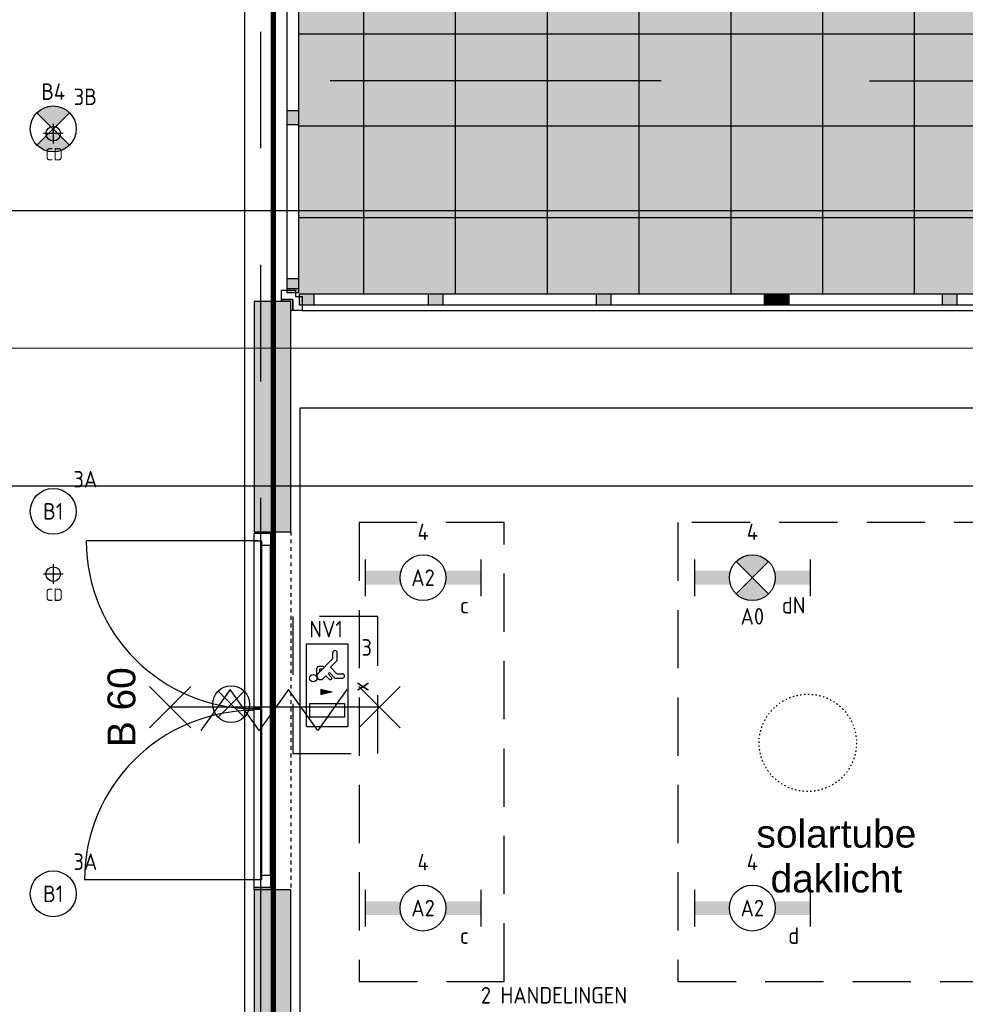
# Model space of a CAD drawing. Header units: millimetres. Extents: x -38032 to 104346, y -31182 to 78566.
# Tile 189 of 213: x 77309 to 82458, y 32325 to 37689. Entities that reach past the tile are written whole.
import ezdxf
from ezdxf.enums import TextEntityAlignment as Align

# ---------------------------------------------------------------- set-up
doc = ezdxf.new("R2010")
doc.units = ezdxf.units.MM
doc.header["$LTSCALE"] = 100
doc.set_wipeout_variables(frame=1)
for name, pattern in [('HIDDEN', [9.525, 6.35, -3.175]), ('HIDDEN2', [4.7625, 3.175, -1.5875]), ('PHANTOM', [63.5, 31.75, -6.35, 6.35, -6.35, 6.35, -6.35]), ('STYLE_01', [0.41664, 0.20828, -0.20836]), ('STYLE_05', [0.20828, 0.069425, -0.138855]), ('STYLE_11', [5, 3.888855, -0.416718, 0.277786, -0.416641])]:
    doc.linetypes.add(name, pattern=pattern)
for name, color, linetype in [('AL$1A---_ALGEMEEN', 8, 'Continuous'), ('AL------_MAATV', 200, 'Continuous'), ('AL------_SPARING', 2, 'Continuous'), ('AM$1A---_ARCERING', 8, 'Continuous'), ('AT$1A---_TEKST100', 8, 'Continuous'), ('BOUWKUNDIG', 8, 'Continuous'), ('brandscheiding', 5, 'HIDDEN'), ('EL6311--', 3, 'Continuous'), ('el6311--nv', 7, 'Continuous'), ('EL6350--', 3, 'Continuous'), ('EL6511--', 3, 'Continuous'), ('Kastenscheiding', 4, 'PHANTOM'), ('LICHT_TEXT018', 1, 'Continuous'), ('versterkte strook', 7, 'Continuous')]:
    doc.layers.add(name, color=color, linetype=linetype)
doc.layers.add('stramien', color=1, linetype='Continuous', lineweight=9)
doc.styles.add('Arial', font='ARIAL.TTF')
doc.styles.add('BURO-018', font='iso.shx', dxfattribs={"height": 90})
doc.styles.get("Standard").update_dxf_attribs({"font": 'iso.shx'})

# ---------------------------------------------------------------- blocks, each defined once
blk = doc.blocks.new('1115C2J')
at = {"color": 0, "linetype": 'Continuous'}
for p, q in [((-4.5, 5.5), (4.5, 5.5)), ((-4.5, 1), (-4.5, 5.5)), ((4.5, 1), (4.5, 5.5)), ((-2.68, 4.35), (-3.52, 4.35)), ((-1.94, 3.61), (-2.68, 4.35)), ((-1.24, 4.31), (-1.94, 3.61)), ((-1.24, 4.31), (-1.24, 4.91)), ((-0.76, 4.11), (-0.76, 4.91)), ((2, 5.15), (3.5, 5.15)), ((2, 1.35), (2, 5.15)), ((3.5, 5.15), (3.5, 1.35)), ((-2.88, 3.87), (-3.52, 3.87)), ((-1.27, 2.26), (-2.88, 3.87)), ((-1.37, 3.5), (-0.76, 4.11)), ((-1.23, 3.35), (-1.37, 3.5)), ((-0.87, 3.71), (-1.23, 3.35)), ((-0.65, 3.49), (-1.01, 3.13)), ((-1.94, 2.93), (-2.04, 2.83)), ((-2.04, 2.83), (-2.04, 2.34)), ((-1.71, 2.7), (-1.72, 2.7)), ((-1.72, 2.7), (-1.72, 2.46)), ((-1.47, 2.46), (-1.72, 2.46)), ((-0.71, 2.83), (-1.01, 3.13)), ((-0.99, 2.14), (-1.84, 2.14)), ((2, 1.35), (3.5, 1.35)), ((4.5, 1), (-4.5, 1))]:
    blk.add_line(p, q, dxfattribs=at)
blk.add_lwpolyline([(0.75, 4, 0, 0.7, 0), (0.75, 2.5, 0.7, 0.7, 0)], format="xyseb", dxfattribs=at)
blk.add_circle((-0.76, 1.75), 0.4, dxfattribs=at)
for centre, radius, start, end in [((-3.52, 4.11), 0.24, 90, 270), ((-1, 4.91), 0.24, 0, 180), ((-0.76, 3.6), 0.16, 315, 135), ((-1.84, 2.34), 0.2, 180, 270), ((-0.99, 2.54), 0.4, 225, 45)]:
    blk.add_arc(centre, radius, start, end, dxfattribs=at)
at = {"color": 0, "linetype": 'Continuous', "style": 'BURO-018'}
for tag, p in [('E_GKAST', (0, 15.17)), ('E_GROEP', (0, 12.17)), ('E_SGROEP', (4.5, 12.17)), ('E_ARMCODE', (0, 8))]:
    blk.add_attdef(tag, text='', height=1.8, dxfattribs=at).set_placement(p, align=Align.MIDDLE)
at = {"layer": 'EL6350--', "color": 1, "style": 'BURO-018'}
blk.add_text('x', height=1.8, dxfattribs=at).set_placement((-0.38, 6.53))
blk = doc.blocks.new('1115B6630')
at = {"color": 0}
for p, q in [((-6.3, 2), (-6.3, -2)), ((6.3, 2), (6.3, -2))]:
    blk.add_line(p, q, dxfattribs=at)
at = {"color": 0, "linetype": 'Continuous'}
blk.add_circle((0, 0), 2.5, dxfattribs=at)
at = {"color": 0}
for points in [[(-2.5, 0.75), (-6.3, 0.75), (-2.5, -0.75), (-6.3, -0.75)], [(2.5, 0.75), (6.3, 0.75), (2.5, -0.75), (6.3, -0.75)]]:
    blk.add_solid(points, dxfattribs=at)
at = {"color": 0, "linetype": 'Continuous', "style": 'BURO-018'}
for tag, p in [('E_GKAST', (0, 8)), ('E_GROEP', (0, 5)), ('E_SGROEP', (4.5, 5)), ('E_ARMCODE', (0, 0)), ('E_SLET', (4.5, -3))]:
    blk.add_attdef(tag, text='', height=1.8, dxfattribs=at).set_placement(p, align=Align.MIDDLE)
blk = doc.blocks.new('E00018')
at = {"color": 0, "linetype": 'Continuous'}
for p, q in [((-1.77, -1.77), (1.77, 1.77)), ((1.77, -1.77), (-1.77, 1.77))]:
    blk.add_line(p, q, dxfattribs=at)
at = {"color": 0, "linetype": 'Continuous', "const_width": 2.5}
for points in [[(-0.88, 0.88, -0.198912), (0, 1.25, -0.198912), (0.88, 0.88, -1)], [(-0.88, -0.88, 0.198912), (0, -1.25, 0.198912), (0.88, -0.88, 1)]]:
    blk.add_lwpolyline(points, format="xyb", dxfattribs=at)
blk = doc.blocks.new('1115B6630-NO1')
at = {"color": 0}
for p, q in [((-6.3, 2), (-6.3, -2)), ((6.3, 2), (6.3, -2))]:
    blk.add_line(p, q, dxfattribs=at)
at = {"color": 0, "linetype": 'Continuous'}
blk.add_circle((0, 0), 2.5, dxfattribs=at)
at = {"color": 0}
for points in [[(-2.5, 0.75), (-6.3, 0.75), (-2.5, -0.75), (-6.3, -0.75)], [(2.5, 0.75), (6.3, 0.75), (2.5, -0.75), (6.3, -0.75)]]:
    blk.add_solid(points, dxfattribs=at)
at = {"color": 0, "zscale": 50}
blk.add_blockref('E00018', (0, 0), dxfattribs=at)
at = {"color": 0, "linetype": 'Continuous', "style": 'BURO-018'}
for tag, p in [('E_GKAST', (0, 8)), ('E_GROEP', (0, 5)), ('E_SGROEP', (4.5, 5)), ('E_ARMCODE', (0, 0)), ('E_SLET', (4.5, -3))]:
    blk.add_attdef(tag, text='', height=1.8, dxfattribs=at).set_placement(p, align=Align.MIDDLE)
blk = doc.blocks.new('E00024')
at = {"color": 0, "linetype": 'Continuous'}
for p, q in [((-1.41, 1.59), (1.41, 4.41)), ((-1.41, 4.41), (1.41, 1.59))]:
    blk.add_line(p, q, dxfattribs=at)
blk.add_circle((0, 3), 2, dxfattribs=at)
at = {"color": 0, "linetype": 'Continuous', "style": 'BURO-018'}
blk.add_attdef('E_TEXT1', text='', height=1.8, dxfattribs=at).set_placement((0, 7.5), align=Align.MIDDLE)
at = {"color": 0, "linetype": 'Continuous', "style": 'BURO-018', "flags": 1}
blk.add_attdef('E_MATCODE', (0, 0), '', height=1.8, dxfattribs=at)
blk = doc.blocks.new('Centraaldoos')
at = {"color": 1, "linetype": 'Continuous'}
for p, q in [((-2, 0), (2, 0)), ((0, -2), (0, 2))]:
    blk.add_line(p, q, dxfattribs=at)
at = {"color": 0, "linetype": 'Continuous'}
blk.add_circle((0, 0), 1.5, dxfattribs=at)
at = {"color": 0, "linetype": 'Continuous', "style": 'BURO-018'}
blk.add_attdef('AL_POSNR', text='', height=1.8, dxfattribs=at).set_placement((0, 3), align=Align.CENTER)
at = {"color": 0, "linetype": 'Continuous', "style": 'BURO-018', "flags": 1}
blk.add_attdef('AL_OMS', (0, 0), '', height=1.8, dxfattribs=at)
at = {"layer": 'AL------_MAATV', "style": 'BURO-018'}
blk.add_text('CD', height=2.531, rotation=180, dxfattribs=at).set_placement((1.61, 5.48))
blk = doc.blocks.new('1115B3A-NO1')
at = {"color": 0, "linetype": 'Continuous'}
blk.add_circle((0, 0), 2.5, dxfattribs=at)
at = {"color": 0, "zscale": 100}
blk.add_blockref('E00018', (0, 0), dxfattribs=at)
at = {"color": 0, "linetype": 'Continuous', "style": 'BURO-018'}
for tag, p in [('E_GKAST', (0, 8)), ('E_GROEP', (0, 5)), ('E_SGROEP', (4.5, 5)), ('E_ARMCODE', (0, 0)), ('E_SLET', (4.5, -1))]:
    blk.add_attdef(tag, text='', height=1.8, dxfattribs=at).set_placement(p, align=Align.MIDDLE)
blk = doc.blocks.new('1115B3A')
at = {"color": 0, "linetype": 'Continuous'}
blk.add_circle((0, 0), 2.5, dxfattribs=at)
at = {"color": 0, "linetype": 'Continuous', "style": 'BURO-018'}
for tag, p in [('E_GKAST', (0, 8)), ('E_GROEP', (0, 5)), ('E_SGROEP', (4.5, 5)), ('E_ARMCODE', (0, 0)), ('E_SLET', (4.5, -1))]:
    blk.add_attdef(tag, text='', height=1.8, dxfattribs=at).set_placement(p, align=Align.MIDDLE)
blk = doc.blocks.new('Group-17')
at = {"layer": 'AL$1A---_ALGEMEEN', "color": 0}
for p, q in [((22819, 17952), (22819, 7622)), ((23319, 17952), (23319, 7622)), ((23819, 17952), (23819, 7622)), ((24319, 17952), (24319, 7622)), ((24819, 17952), (24819, 7622)), ((25319, 17952), (25319, 7622)), ((25819, 17952), (25819, 7622)), ((22466, 9037), (27672, 9037)), ((22466, 8537), (27672, 8537)), ((22466, 8037), (27672, 8037))]:
    blk.add_line(p, q, dxfattribs=at)
blk.add_solid([(22466, 7622), (22466, 17952), (27672, 7622), (27672, 17952)], dxfattribs=at)
blk = doc.blocks.new('solatube 530 gestip.')
at = {"layer": 'AL$1A---_ALGEMEEN', "color": 0, "linetype": 'STYLE_05'}
blk.add_circle((0, 0), 265, dxfattribs=at)
blk = doc.blocks.new('Group-63')
at = {"layer": 'AT$1A---_TEKST100', "insert": (25394.9, 4756.1), "char_height": 151.525, "attachment_point": 2, "line_spacing_factor": 0.967741, "style": 'Arial'}
blk.add_mtext('{\\C256;\\lsolartube\\Pdaklicht}', dxfattribs=at)
blk = doc.blocks.new('Group-64')
at = {"layer": 'AL$1A---_ALGEMEEN', "color": 0}
for name, p in [('solatube 530 gestip.', (25239, 5175)), ('Group-63', (0, 0))]:
    blk.add_blockref(name, p, dxfattribs=at)
blk = doc.blocks.new('Group-92')
at = {"layer": 'AL$1A---_ALGEMEEN', "color": 0}
for p, q in [((-97.5, 382.003125), (127.5, 157.003125)), ((-97.5, 157.003125), (127.5, 382.003125))]:
    blk.add_line(p, q, dxfattribs=at)
at = {"layer": 'AL$1A---_ALGEMEEN', "color": 0, "flags": 1}
blk.add_attdef('B60_30', (-97.5, 157.003125), '', height=0.2, dxfattribs=at)
blk = doc.blocks.new('Group-93')
at = {"layer": 'AL$1A---_ALGEMEEN', "color": 0}
for p, q in [((-97.5, -757.809375), (127.5, -982.809375)), ((-97.5, -982.809375), (127.5, -757.809375))]:
    blk.add_line(p, q, dxfattribs=at)
at = {"layer": 'AL$1A---_ALGEMEEN', "color": 0, "flags": 1}
blk.add_attdef('B60_30', (-97.5, -982.809375), '', height=0.2, dxfattribs=at)
blk = doc.blocks.new('WBDBO 60 min')
at = {"layer": 'AL$1A---_ALGEMEEN', "color": 0}
blk.add_line((15, -870.3), (15, 269.5), dxfattribs=at)
for name in ['Group-92', 'Group-93']:
    blk.add_blockref(name, (0, 0), dxfattribs=at)
at = {"layer": 'AT$1A---_TEKST100', "style": 'Arial'}
blk.add_text('B 60', height=151.52, dxfattribs=at).set_placement((15, 413.9), align=Align.BOTTOM_CENTER)
blk = doc.blocks.new('WBDBO 60 min.zelfsl.')
at = {"layer": 'AL$1A---_ALGEMEEN', "color": 0}
blk.add_lwpolyline([(112.5, -692.4), (-112.5, -533.5), (112.5, -374.7), (-112.5, -215.8), (112.5, -57), (-112.5, 101.9)], dxfattribs=at)
blk.add_blockref('WBDBO 60 min', (0, 0), dxfattribs=at)
blk = doc.blocks.new('32x_hout-mk 872-p')
at = {"color": 0}
blk.add_wipeout([(90, 7.5), (90, 1938.5), (0, 1938.5), (0, 7.5)], dxfattribs=at).dxf.layer = 'AL$1A---_ALGEMEEN'
at = {"layer": 'AL$1A---_ALGEMEEN', "color": 0}
blk.add_lwpolyline([(90, 7.5), (90, 1938.5), (0, 1938.5), (0, 7.5)], close=True, dxfattribs=at)
at = {"color": 0}
for points in [[(0, 1938.5), (90, 1938.5), (90, 1871.5), (0, 1871.5)], [(0, 74.5), (90, 74.5), (90, 7.5), (0, 7.5)]]:
    blk.add_wipeout(points, dxfattribs=at).dxf.layer = 'AL$1A---_ALGEMEEN'
at = {"layer": 'AL$1A---_ALGEMEEN', "color": 0}
for points in [[(0, 1938.5), (90, 1938.5), (90, 1871.5), (0, 1871.5)], [(0, 74.5), (90, 74.5), (90, 7.5), (0, 7.5)]]:
    blk.add_lwpolyline(points, close=True, dxfattribs=at)
at = {"color": 0}
blk.add_wipeout([(0, 1896.5), (40, 1896.5), (40, 982.5), (0, 982.5)], dxfattribs=at).dxf.layer = 'AL$1A---_ALGEMEEN'
at = {"layer": 'AL$1A---_ALGEMEEN', "color": 0}
blk.add_line((20, 1896.5), (-911.9, 1896.5), dxfattribs=at)
blk.add_lwpolyline([(0, 1896.5), (40, 1896.5), (40, 982.5), (0, 982.5)], close=True, dxfattribs=at)
at = {"color": 0}
blk.add_wipeout([(0, 979.5), (40, 979.5), (40, 49.5), (0, 49.5)], dxfattribs=at).dxf.layer = 'AL$1A---_ALGEMEEN'
at = {"layer": 'AL$1A---_ALGEMEEN', "color": 0}
blk.add_line((0, 49.5), (-923.5, 49.5), dxfattribs=at)
blk.add_lwpolyline([(0, 979.5), (40, 979.5), (40, 49.5), (0, 49.5)], close=True, dxfattribs=at)
for centre, radius, start, end in [((0, 1896.5), 914, 180, 270), ((0, 49.5), 923.5, 90, 180)]:
    blk.add_arc(centre, radius, start, end, dxfattribs=at)
at = {"layer": 'AL$1A---_ALGEMEEN', "color": 0, "rotation": 90}
blk.add_blockref('WBDBO 60 min.zelfsl.', (-187.4, 975.2), dxfattribs=at)
blk = doc.blocks.new('Group-4')
at = {"layer": 'AL$1A---_ALGEMEEN', "color": 0}
for p, q in [((-84.4, 511.8), (84.4, 343.1)), ((-84.4, 343.1), (84.4, 511.8))]:
    blk.add_line(p, q, dxfattribs=at)
at = {"layer": 'AL$1A---_ALGEMEEN', "color": 0, "flags": 1}
blk.add_attdef('B60_30', (-84.4, 343.1), '', height=0.2, dxfattribs=at)
blk = doc.blocks.new('Group-5')
at = {"layer": 'AL$1A---_ALGEMEEN', "color": 0}
for p, q in [((-84.4, -343.1), (84.4, -511.8)), ((-84.4, -511.8), (84.4, -343.1))]:
    blk.add_line(p, q, dxfattribs=at)
at = {"layer": 'AL$1A---_ALGEMEEN', "color": 0, "flags": 1}
blk.add_attdef('B60_30', (-84.4, -511.8), '', height=0.2, dxfattribs=at)
blk = doc.blocks.new('65-wbdbo 30 zelfsl')
at = {"layer": 'AL$1A---_ALGEMEEN', "color": 0}
blk.add_line((0, -427.4), (0, 427.4), dxfattribs=at)
blk.add_lwpolyline([(-67.5, 259.3), (67.5, 145.4), (-67.5, 33.3), (67.5, -78.9), (-67.5, -191.1), (67.5, -303.2)], dxfattribs=at)
for name in ['Group-4', 'Group-5']:
    blk.add_blockref(name, (0, 0), dxfattribs=at)
at = {"layer": 'AT$1A---_TEKST100', "style": 'Arial'}
blk.add_text('B 30', height=151.52, dxfattribs=at).set_placement((24.8, 692.8), align=Align.TOP_CENTER)
blk = doc.blocks.new('65-B30')
at = {"layer": 'AT$1A---_TEKST100', "insert": (-215.6, 97.4), "char_height": 151.525, "attachment_point": 1, "line_spacing_factor": 0.967741, "style": 'Arial'}
blk.add_mtext('{\\C256;\\lB-30}', dxfattribs=at)
blk = doc.blocks.new('Group-118')
at = {"layer": 'AM$1A---_ARCERING', "linetype": 'Continuous', "lineweight": 0}
for points in [[(22404, 17942), (22466, 17942), (22466, 17864), (22404, 17864)], [(22404, 17027), (22466, 17027), (22466, 16949), (22404, 16949)], [(22404, 16112), (22466, 16112), (22466, 16034), (22404, 16034)], [(22404, 15197), (22466, 15197), (22466, 15119), (22404, 15119)], [(22404, 14282), (22466, 14282), (22466, 14226), (22404, 14226)], [(22404, 14226), (22466, 14226), (22466, 14206), (22404, 14206)], [(22404, 14206), (22466, 14206), (22466, 14150), (22404, 14150)], [(22404, 13313), (22466, 13313), (22466, 13235), (22404, 13235)], [(22404, 12397), (22466, 12397), (22466, 12319), (22404, 12319)], [(22404, 11482), (22466, 11482), (22466, 11426), (22404, 11426)], [(22404, 11426), (22466, 11426), (22466, 11406), (22404, 11406)], [(22404, 11406), (22466, 11406), (22466, 11350), (22404, 11350)], [(22404, 10513), (22466, 10513), (22466, 10435), (22404, 10435)], [(22404, 9535), (22466, 9535), (22466, 9457), (22404, 9457)], [(22404, 8620), (22466, 8620), (22466, 8542), (22404, 8542)], [(22404, 7705), (22466, 7705), (22466, 7627), (22404, 7627)]]:
    blk.add_hatch(color=256, dxfattribs=at).paths.add_polyline_path(points)
at = {"layer": 'AL$1A---_ALGEMEEN', "color": 0}
for points in [[(22404, 17942), (22466, 17942), (22466, 17864), (22404, 17864)], [(22404, 17864), (22466, 17864), (22466, 7649), (22404, 7649)], [(22404, 17027), (22466, 17027), (22466, 16949), (22404, 16949)], [(22404, 16112), (22466, 16112), (22466, 16034), (22404, 16034)], [(22404, 15197), (22466, 15197), (22466, 15119), (22404, 15119)], [(22404, 14282), (22466, 14282), (22466, 14226), (22404, 14226)], [(22404, 14226), (22466, 14226), (22466, 14206), (22404, 14206)], [(22404, 14206), (22466, 14206), (22466, 14150), (22404, 14150)], [(22404, 13313), (22466, 13313), (22466, 13235), (22404, 13235)], [(22404, 12397), (22466, 12397), (22466, 12319), (22404, 12319)], [(22404, 11482), (22466, 11482), (22466, 11426), (22404, 11426)], [(22404, 11426), (22466, 11426), (22466, 11406), (22404, 11406)], [(22404, 11406), (22466, 11406), (22466, 11350), (22404, 11350)], [(22404, 10513), (22466, 10513), (22466, 10435), (22404, 10435)], [(22404, 9535), (22466, 9535), (22466, 9457), (22404, 9457)], [(22404, 8620), (22466, 8620), (22466, 8542), (22404, 8542)], [(22404, 7705), (22466, 7705), (22466, 7627), (22404, 7627)]]:
    blk.add_lwpolyline(points, close=True, dxfattribs=at)
at = {"layer": 'AL$1A---_ALGEMEEN', "color": 0, "rotation": 90}
blk.add_blockref('65-B30', (22253.4, 15439), dxfattribs=at)
at = {"color": 0}
blk.add_wipeout([(22404, 10450), (22444, 10450), (22444, 9520), (22404, 9520)], dxfattribs=at).dxf.layer = 'AL$1A---_ALGEMEEN'
at = {"layer": 'AL$1A---_ALGEMEEN', "color": 0}
for points in [[(21474.3, 9543), (21475.1, 9565.9), (21476.5, 9588.9), (21478.5, 9611.7), (21481, 9634.6), (21484.1, 9657.3), (21487.7, 9680), (21491.9, 9702.6), (21496.6, 9725.1), (21501.9, 9741.4), (21507.7, 9763.6), (21514, 9785.7), (21520.9, 9807.6), (21528.4, 9829.3), (21536.3, 9850.8), (21544.8, 9872.2), (21553.8, 9893.3), (21563.3, 9914.2), (21573.3, 9934.8), (21583.8, 9955.2), (21594.8, 9975.3), (21606.3, 9995.2), (21618.3, 10014.7), (21630.7, 10034), (21643.6, 10052.9), (21657, 10071.6), (21670.8, 10089.8), (21685.1, 10107.8), (21699.8, 10125.4), (21714.9, 10142.6), (21730.5, 10159.4), (21746.4, 10175.8), (21762.7, 10191.9), (21779.5, 10207.5), (21796.5, 10222.7), (21814, 10237.5), (21831.8, 10251.9), (21850, 10265.8), (21868.5, 10279.3), (21887.3, 10292.2), (21906.5, 10304.8), (21925.9, 10316.8), (21945.6, 10328.4), (21965.6, 10339.5), (21985.9, 10350.1), (22006.4, 10360.1), (22027.1, 10369.7), (22048.1, 10378.7), (22069.3, 10387.3), (22090.7, 10395.3), (22112.3, 10402.8), (22134, 10409.7), (22156, 10416.1), (22178, 10421.9), (22200.2, 10427.3), (22222.6, 10432), (22245, 10436.2), (22267.5, 10439.9), (22290.2, 10443), (22312.8, 10445.5), (22335.6, 10447.5), (22358.4, 10448.9), (22381.2, 10449.7), (22404, 10450), (22404, 9520), (21474, 9520)], [(22404, 10450), (22444, 10450), (22444, 9520), (22404, 9520)]]:
    blk.add_lwpolyline(points, close=True, dxfattribs=at)
at = {"layer": 'AL$1A---_ALGEMEEN', "color": 0, "rotation": 90}
blk.add_blockref('65-wbdbo 30 zelfsl', (22553.4, 9954.3), dxfattribs=at)
blk = doc.blocks.new('200254 W 212 3 04-12-2007')
at = {"layer": 'AM$1A---_ARCERING', "linetype": 'Continuous', "lineweight": 0}
for points in [[(42634, 11209.4), (42712, 11209.4), (42712, 11147.4), (42634, 11147.4)], [(43336, 11209.4), (43414, 11209.4), (43414, 11147.4), (43336, 11147.4)], [(44251, 11209.4), (44329, 11209.4), (44329, 11147.4), (44251, 11147.4)], [(45166, 11209.4), (45222, 11209.4), (45222, 11147.4), (45166, 11147.4)], [(45222, 11209.4), (45242, 11209.4), (45242, 11147.4), (45222, 11147.4)], [(45242, 11209.4), (45298, 11209.4), (45298, 11147.4), (45242, 11147.4)], [(46135, 11209.4), (46213, 11209.4), (46213, 11147.4), (46135, 11147.4)]]:
    blk.add_hatch(color=256, dxfattribs=at).paths.add_polyline_path(points)
at = {"layer": 'AL$1A---_ALGEMEEN'}
for p, q in [((45738.7, 12369.4), (47541, 12369.4)), ((42649, 11117.4), (47815, 11117.4))]:
    blk.add_line(p, q, dxfattribs=at)
for points in [[(42597, 11177.4), (42597, 11117.4), (42587, 11117.4), (42587, 11167.4), (42537, 11167.4), (42537, 11177.4)], [(42634, 11209.4), (47752, 11209.4), (47752, 11147.4), (42634, 11147.4)], [(42634, 11209.4), (42712, 11209.4), (42712, 11147.4), (42634, 11147.4)], [(43336, 11209.4), (43414, 11209.4), (43414, 11147.4), (43336, 11147.4)], [(44251, 11209.4), (44329, 11209.4), (44329, 11147.4), (44251, 11147.4)], [(45166, 11209.4), (45222, 11209.4), (45222, 11147.4), (45166, 11147.4)], [(45222, 11209.4), (45242, 11209.4), (45242, 11147.4), (45222, 11147.4)], [(45242, 11209.4), (45298, 11209.4), (45298, 11147.4), (45242, 11147.4)], [(46135, 11209.4), (46213, 11209.4), (46213, 11147.4), (46135, 11147.4)]]:
    blk.add_lwpolyline(points, close=True, dxfattribs=at)
for points in [[(44603.3, 12369.4), (44203.3, 12262.3), (44203.3, 12476.6)], [(45738.7, 12369.4), (46138.6, 12476.6), (46138.6, 12262.3)]]:
    blk.add_solid(points, dxfattribs=at)
at = {"layer": 'stramien', "linetype": 'STYLE_11', "ltscale": 50}
blk.add_line((-37699, 10912.4), (65551.8, 10912.4), dxfattribs=at)
at = {"layer": 'AL$1A---_ALGEMEEN', "color": 9}
blk.add_blockref('Group-17', (20163, 3587.4), dxfattribs=at)
at = {"layer": 'AL$1A---_ALGEMEEN'}
blk.add_blockref('Group-64', (20163, 3587.4), dxfattribs=at)
blk.add_blockref('32x_hout-mk 872-p', (42387, 7966.4), dxfattribs=at)
at = {"layer": 'AM$1A---_ARCERING', "linetype": 'Continuous', "lineweight": 0}
for points in [[(42387, 9912.4), (42587, 9912.4), (42587, 11167.4), (42387, 11167.4)], [(42387, 5432.4), (42587, 5432.4), (42587, 7962.4), (42387, 7962.4)]]:
    blk.add_hatch(color=256, dxfattribs=at).paths.add_polyline_path(points)
at = {"layer": 'AL$1A---_ALGEMEEN', "flags": 128}
blk.add_lwpolyline([(40387, 21432), (38131.5, 21432), (38131.5, 696), (42336.5, 696), (42336.5, 21432), (40937, 21432), (40937, 21132.4), (40387, 21132.4)], close=True, dxfattribs=at)
at = {"layer": 'AL$1A---_ALGEMEEN'}
blk.add_lwpolyline([(42387, 9912.4), (42587, 9912.4), (42587, 11167.4), (42387, 11167.4)], close=True, dxfattribs=at)
at = {"layer": 'AL$1A---_ALGEMEEN', "linetype": 'STYLE_01'}
blk.add_lwpolyline([(42387, 9912.4), (42587, 9912.4), (42587, 7962.4), (42387, 7962.4)], close=True, dxfattribs=at)
blk.add_lwpolyline([(42387, 9912.4), (42587, 9912.4), (42587, 7962.4), (42387, 7962.4)], close=True, dxfattribs=at)
blk.add_lwpolyline([(42387, 9912.4), (42587, 9912.4), (42587, 7962.4), (42387, 7962.4)], close=True, dxfattribs=at)
at = {"layer": 'AL$1A---_ALGEMEEN'}
blk.add_lwpolyline([(42387, 5432.4), (42587, 5432.4), (42587, 7962.4), (42387, 7962.4), (42387, 5432.4)], dxfattribs=at)
blk.add_blockref('Group-118', (20163, 3587.4), dxfattribs=at)
blk.add_line((44603.3, 12369.4), (42800.9, 12369.4), dxfattribs=at)
for points in [[(62057, 5882.4), (53877, 5882.4), (53877, 7032.4), (42637, 7032.4), (42637, 10587.4), (48588, 10587.4), (48588, 11047.4), (53877, 11047.4), (53877, 20792.4), (62057, 20792.4)], [(42613, 11229.4), (42613, 11193.4), (42649, 11193.4), (42649, 11117.4), (42597, 11117.4), (42597, 11177.4), (42537, 11177.4), (42537, 11229.4)]]:
    blk.add_lwpolyline(points, close=True, dxfattribs=at)

msp = doc.modelspace()

# ---------------------------------------------------------------- block references
at = {"layer": 'BOUWKUNDIG'}
msp.add_blockref('200254 W 212 3 04-12-2007', (36198, 24986.5), dxfattribs=at)

# ---------------------------------------------------------------- next in the draw order: linework, layer by layer
at = {"layer": 'brandscheiding', "const_width": 30}
msp.add_lwpolyline([(74177, 25544.5), (78689.8, 25544.5), (78689.8, 46554.6), (74185.7, 46554.6), (74185.7, 25515.2)], dxfattribs=at)
at = {"layer": 'Kastenscheiding'}
msp.add_line((78621, 31908.6), (78621, 48705.9), dxfattribs=at)
at = {"layer": 'LICHT_TEXT018', "linetype": 'HIDDEN2'}
for points in [[(79156.7, 32448.8), (79946.6, 32448.8), (79946.6, 34948.8), (79156.7, 34948.8)], [(80891.7, 32448.8), (84143.4, 32448.8), (84143.4, 34948.8), (80891.7, 34948.8)], [(78795.4, 33691.7), (79258.1, 33691.7), (79258.1, 34437.5), (78795.4, 34437.5)]]:
    msp.add_lwpolyline(points, close=True, dxfattribs=at)
at = {"layer": 'versterkte strook'}
for p, q in [((67069.1, 36650), (85596.1, 36650)), ((67069.1, 35150), (85596.1, 35150))]:
    msp.add_line(p, q, dxfattribs=at)

# ---------------------------------------------------------------- next in the draw order: block references
at = {"layer": 'AL------_SPARING', "xscale": 26.66666666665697, "yscale": 26.66666666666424, "zscale": 26.66666666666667, "rotation": 180}
for p in [(77491, 37068.3), (77491, 34668.3)]:
    msp.add_blockref('Centraaldoos', p, dxfattribs=at)
at = {"layer": 'EL6311--'}
ref = msp.add_blockref('1115B3A', (77491, 35010.2), dxfattribs=dict(at, xscale=50, yscale=50, zscale=50))
ref.add_attrib('E_ARMCODE', 'B1', dxfattribs={"layer": '0', "color": 1, "linetype": 'Continuous', "height": 90, "style": 'BURO-018'}).set_placement((77491, 35010.2), align=Align.MIDDLE)
ref.add_attrib('E_GROEP', '3A', dxfattribs={"layer": '0', "color": 1, "linetype": 'Continuous', "height": 90, "style": 'BURO-018'}).set_placement((77666, 35185.2), align=Align.MIDDLE)
ref = msp.add_blockref('1115B6630', (79504.8, 34648.8), dxfattribs=dict(at, xscale=50, yscale=50, zscale=50))
ref.add_attrib('E_ARMCODE', 'A2', dxfattribs={"layer": '0', "color": 1, "linetype": 'Continuous', "height": 90, "style": 'BURO-018'}).set_placement((79504.8, 34648.8), align=Align.MIDDLE)
ref.add_attrib('E_SLET', 'c', dxfattribs={"layer": '0', "color": 1, "linetype": 'Continuous', "height": 90, "style": 'BURO-018'}).set_placement((79729.8, 34498.8), align=Align.MIDDLE)
ref.add_attrib('E_GROEP', '4', dxfattribs={"layer": '0', "color": 1, "linetype": 'Continuous', "height": 90, "style": 'BURO-018'}).set_placement((79504.8, 34898.8), align=Align.MIDDLE)
ref = msp.add_blockref('1115B3A', (77491, 32926.6), dxfattribs=dict(at, xscale=50, yscale=50, zscale=50))
ref.add_attrib('E_ARMCODE', 'B1', dxfattribs={"layer": '0', "color": 1, "linetype": 'Continuous', "height": 90, "style": 'BURO-018'}).set_placement((77491, 32926.6), align=Align.MIDDLE)
ref.add_attrib('E_GROEP', '3A', dxfattribs={"layer": '0', "color": 1, "linetype": 'Continuous', "height": 90, "style": 'BURO-018'}).set_placement((77666, 33101.6), align=Align.MIDDLE)
ref = msp.add_blockref('1115B6630', (79504.8, 32848.8), dxfattribs=dict(at, xscale=50, yscale=50, zscale=50))
ref.add_attrib('E_ARMCODE', 'A2', dxfattribs={"layer": '0', "color": 1, "linetype": 'Continuous', "height": 90, "style": 'BURO-018'}).set_placement((79504.8, 32848.8), align=Align.MIDDLE)
ref.add_attrib('E_SLET', 'c', dxfattribs={"layer": '0', "color": 1, "linetype": 'Continuous', "height": 90, "style": 'BURO-018'}).set_placement((79729.8, 32698.8), align=Align.MIDDLE)
ref.add_attrib('E_GROEP', '4', dxfattribs={"layer": '0', "color": 1, "linetype": 'Continuous', "height": 90, "style": 'BURO-018'}).set_placement((79504.8, 33098.8), align=Align.MIDDLE)
ref = msp.add_blockref('1115B6630', (81297.9, 32848.8), dxfattribs=dict(at, xscale=50, yscale=50, zscale=50))
ref.add_attrib('E_ARMCODE', 'A2', dxfattribs={"layer": '0', "color": 1, "linetype": 'Continuous', "height": 90, "style": 'BURO-018'}).set_placement((81297.9, 32848.8), align=Align.MIDDLE)
ref.add_attrib('E_SLET', 'd', dxfattribs={"layer": '0', "color": 1, "linetype": 'Continuous', "height": 90, "style": 'BURO-018'}).set_placement((81522.9, 32698.8), align=Align.MIDDLE)
ref.add_attrib('E_GROEP', '4', dxfattribs={"layer": '0', "color": 1, "linetype": 'Continuous', "height": 90, "style": 'BURO-018'}).set_placement((81297.9, 33098.8), align=Align.MIDDLE)
at = {"layer": 'el6311--nv'}
ref = msp.add_blockref('1115B3A-NO1', (77491, 37093.8), dxfattribs=dict(at, xscale=50, yscale=50, zscale=50))
ref.add_attrib('E_ARMCODE', 'B4', dxfattribs={"layer": '0', "color": 1, "linetype": 'Continuous', "height": 90, "style": 'BURO-018'}).set_placement((77491, 37296.9), align=Align.MIDDLE)
ref.add_attrib('E_GROEP', '3B', dxfattribs={"layer": '0', "color": 1, "linetype": 'Continuous', "height": 90, "style": 'BURO-018'}).set_placement((77666, 37268.8), align=Align.MIDDLE)
ref = msp.add_blockref('1115B6630-NO1', (81297.9, 34648.8), dxfattribs=dict(at, xscale=50, yscale=50, zscale=50))
ref.add_attrib('E_ARMCODE', 'A0', dxfattribs={"layer": '0', "color": 1, "linetype": 'Continuous', "height": 90, "style": 'BURO-018'}).set_placement((81297.9, 34438.1), align=Align.MIDDLE)
ref.add_attrib('E_SLET', 'dN', dxfattribs={"layer": '0', "color": 1, "linetype": 'Continuous', "height": 90, "style": 'BURO-018'}).set_placement((81522.9, 34498.8), align=Align.MIDDLE)
ref.add_attrib('E_GROEP', '4', dxfattribs={"layer": '0', "color": 1, "linetype": 'Continuous', "height": 90, "style": 'BURO-018'}).set_placement((81297.9, 34898.8), align=Align.MIDDLE)
ref = msp.add_blockref('1115C2J', (78819.9, 34063.8), dxfattribs=dict(at, xscale=50, yscale=50, zscale=50, rotation=270))
ref.add_attrib('E_ARMCODE', 'NV1', dxfattribs={"layer": '0', "color": 1, "linetype": 'Continuous', "height": 90, "style": 'BURO-018'}).set_placement((78976.8, 34368.8), align=Align.MIDDLE)
ref.add_attrib('E_GROEP', '3', dxfattribs={"layer": '0', "color": 1, "linetype": 'Continuous', "height": 90, "style": 'BURO-018'}).set_placement((79198.3, 34268.8), align=Align.MIDDLE)
at = {"layer": 'EL6511--', "xscale": 50, "yscale": 50, "zscale": 50}
msp.add_blockref('E00024', (78459.9, 33809.5), dxfattribs=at)

# ---------------------------------------------------------------- next in the draw order: texts
at = {"layer": 'EL6511--', "color": 1, "style": 'BURO-018'}
msp.add_text('2 HANDELINGEN', height=90, dxfattribs=at).set_placement((79819.7, 32328.8))

doc.saveas('drawing.dxf')
